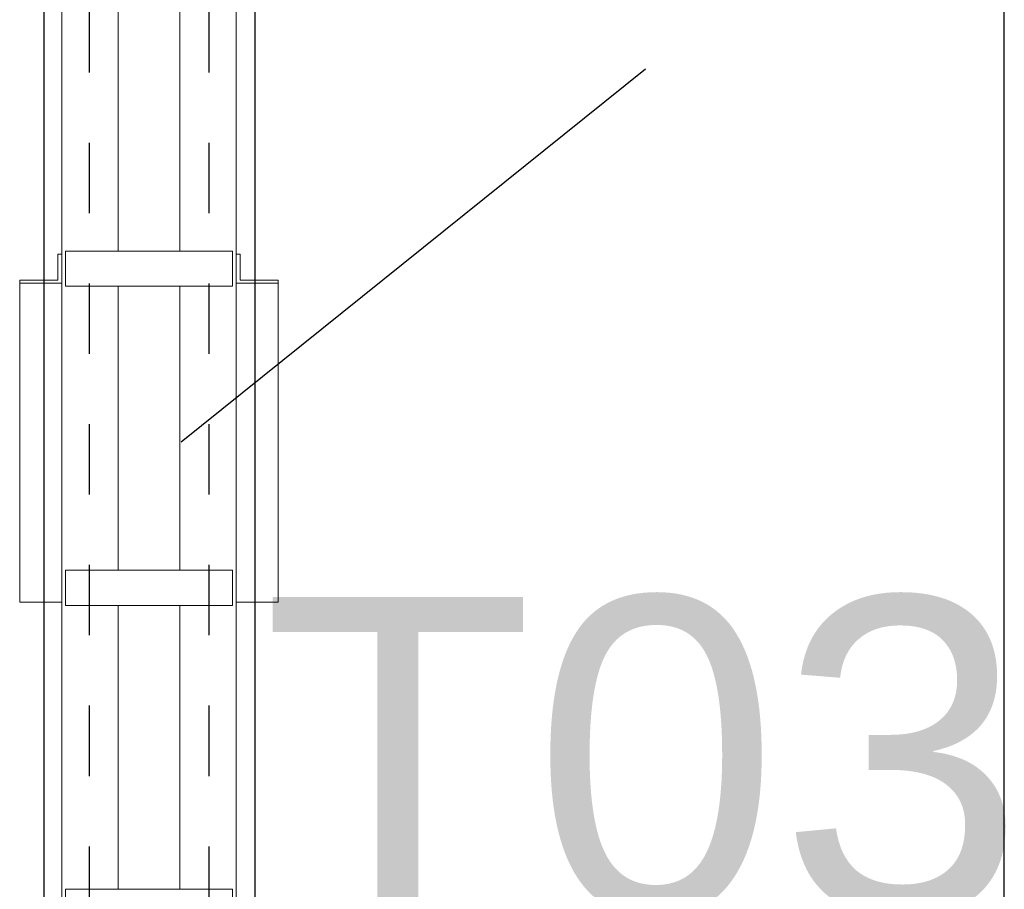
# Model space of a CAD drawing. Header units: metres. Extents: x 70279.8 to 70377.7, y 409251.8 to 409331.5.
# Tile 217 of 244: x 70326.3 to 70327.6, y 409304.1 to 409305.3. Entities that reach past the tile are written whole.
import ezdxf
from ezdxf.enums import TextEntityAlignment as Align

# ---------------------------------------------------------------- set-up
doc = ezdxf.new("R2010")
doc.units = ezdxf.units.M
doc.linetypes.add('DASHED', pattern=[0.75, 0.5, -0.25])
doc.linetypes.add('XKITLINE00', pattern=[0])
doc.layers.add('CH-Support-Footing', color=8, linetype='Continuous', lineweight=0)
doc.styles.add('Arial', font='arial.ttf')

# ---------------------------------------------------------------- blocks, each defined once
blk = doc.blocks.new('fp_d1')
at = {"layer": 'CH-Support-Footing', "color": 253, "linetype": 'DASHED', "lineweight": 25}
for p, q in [((-85, 9215), (-85, 85)), ((-85, 9215), (-85, 85)), ((85, 9215), (85, 85)), ((85, 9215), (85, 85))]:
    blk.add_line(p, q, dxfattribs=at)
at = {"layer": 'CH-Support-Footing', "linetype": 'XKITLINE00', "lineweight": 0}
for p, q in [((-118.7, 2811), (-118.7, 2861)), ((-118.7, 2861), (118.8, 2861)), ((118.8, 2861), (118.8, 2811)), ((118.8, 2811), (-118.7, 2811)), ((-118.7, 2357.5), (-118.7, 2407.5)), ((-118.7, 2407.5), (118.8, 2407.5)), ((118.8, 2407.5), (118.8, 2357.5)), ((118.8, 2357.5), (-118.7, 2357.5))]:
    blk.add_line(p, q, dxfattribs=at)

msp = doc.modelspace()

# ---------------------------------------------------------------- linework, layer by layer
at = {"ltscale": 50}
msp.add_line((70327.65, 409298.85), (70327.65, 409331.2), dxfattribs=at)
for p, q in [((70326.285, 409311.45), (70326.285, 409302.15)), ((70326.585, 409311.45), (70326.585, 409302.15)), ((70326.48, 409304.74), (70327.14, 409305.27))]:
    msp.add_line(p, q)
at = {"linetype": 'XKITLINE00', "lineweight": 0}
for p, q in [((70326.3107, 409302.235), (70326.3107, 409311.365)), ((70326.5582, 409302.235), (70326.5582, 409311.365)), ((70326.3907, 409305.011), (70326.3907, 409305.4145)), ((70326.3907, 409305.011), (70326.3907, 409305.4145)), ((70326.4782, 409305.011), (70326.4782, 409305.4145)), ((70326.4782, 409305.011), (70326.4782, 409305.4145)), ((70326.3047, 409304.9695), (70326.3047, 409305.0067)), ((70326.3047, 409305.0067), (70326.3107, 409305.0067)), ((70326.3047, 409304.9695), (70326.3047, 409305.0067)), ((70326.3047, 409305.0067), (70326.3107, 409305.0067)), ((70326.3157, 409304.961), (70326.3157, 409305.011)), ((70326.3157, 409305.011), (70326.5532, 409305.011)), ((70326.3157, 409304.961), (70326.3157, 409305.011)), ((70326.3157, 409305.011), (70326.5532, 409305.011)), ((70326.5532, 409305.011), (70326.5532, 409304.961)), ((70326.5532, 409305.011), (70326.5532, 409304.961)), ((70326.5582, 409305.0066), (70326.5642, 409305.0066)), ((70326.5582, 409305.0066), (70326.5642, 409305.0066)), ((70326.5642, 409305.0066), (70326.5642, 409304.9695)), ((70326.5642, 409305.0066), (70326.5642, 409304.9695)), ((70326.2507, 409304.5119), (70326.2507, 409304.9695)), ((70326.2507, 409304.9695), (70326.3047, 409304.9695)), ((70326.2507, 409304.5119), (70326.2507, 409304.9695)), ((70326.2507, 409304.9695), (70326.3047, 409304.9695)), ((70326.2507, 409304.9654), (70326.3107, 409304.9654)), ((70326.2507, 409304.9654), (70326.3107, 409304.9654)), ((70326.5532, 409304.961), (70326.3157, 409304.961)), ((70326.5532, 409304.961), (70326.3157, 409304.961)), ((70326.3907, 409304.5575), (70326.3907, 409304.961)), ((70326.3907, 409304.5575), (70326.3907, 409304.961)), ((70326.4782, 409304.5575), (70326.4782, 409304.961)), ((70326.4782, 409304.5575), (70326.4782, 409304.961)), ((70326.5582, 409304.9654), (70326.6182, 409304.9654)), ((70326.5582, 409304.9654), (70326.6182, 409304.9654)), ((70326.5642, 409304.9695), (70326.6182, 409304.9695)), ((70326.5642, 409304.9695), (70326.6182, 409304.9695)), ((70326.6182, 409304.5119), (70326.6182, 409304.9695)), ((70326.6182, 409304.5119), (70326.6182, 409304.9695)), ((70326.3157, 409304.5075), (70326.3157, 409304.5575)), ((70326.3157, 409304.5575), (70326.5532, 409304.5575)), ((70326.3157, 409304.5075), (70326.3157, 409304.5575)), ((70326.3157, 409304.5575), (70326.5532, 409304.5575)), ((70326.5532, 409304.5575), (70326.5532, 409304.5075)), ((70326.5532, 409304.5575), (70326.5532, 409304.5075)), ((70326.3107, 409304.5119), (70326.2507, 409304.5119)), ((70326.3107, 409304.5119), (70326.2507, 409304.5119)), ((70326.5582, 409304.5119), (70326.6182, 409304.5119)), ((70326.5582, 409304.5119), (70326.6182, 409304.5119)), ((70326.5532, 409304.5075), (70326.3157, 409304.5075)), ((70326.5532, 409304.5075), (70326.3157, 409304.5075)), ((70326.3907, 409304.104), (70326.3907, 409304.5075)), ((70326.3907, 409304.104), (70326.3907, 409304.5075)), ((70326.4782, 409304.104), (70326.4782, 409304.5075)), ((70326.4782, 409304.104), (70326.4782, 409304.5075)), ((70326.3157, 409304.054), (70326.3157, 409304.104)), ((70326.3157, 409304.104), (70326.5532, 409304.104)), ((70326.5532, 409304.104), (70326.5532, 409304.054))]:
    msp.add_line(p, q, dxfattribs=at)

# ---------------------------------------------------------------- block references
at = {"xscale": 0.001, "yscale": 0.001, "zscale": 0.001}
msp.add_blockref('fp_d1', (70326.4344, 409302.15), dxfattribs=at)

# ---------------------------------------------------------------- texts
at = {"style": 'Arial'}
msp.add_text('T03', height=0.45, dxfattribs=at).set_placement((70327.1378, 409304.0696), align=Align.CENTER)

doc.saveas('drawing.dxf')
